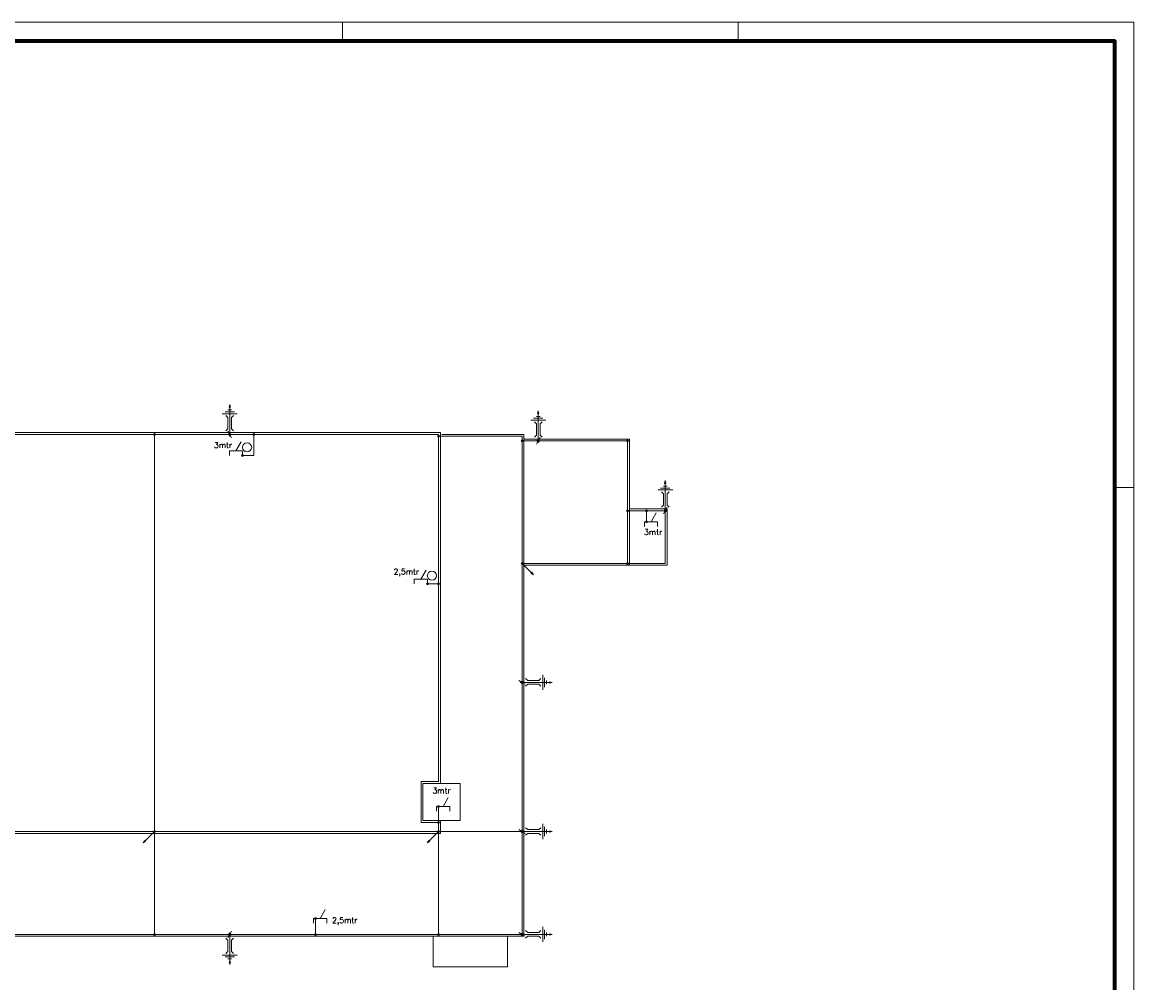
# Model space of a CAD drawing. Header units: millimetres. Extents: x -1609 to 2109, y 0 to 841.
# Tile 65 of 65: x 1519 to 2109, y 331 to 841. Entities that reach past the tile are written whole.
import ezdxf

# ---------------------------------------------------------------- set-up
doc = ezdxf.new("R2010")
doc.units = ezdxf.units.MM
for name, color, linetype, lineweight in [('a_Gebouw_0.20', 251, 'Continuous', 20), ('a_Tekst 25', 7, 'Continuous', 25), ('b_Aardelektrode', 10, 'Continuous', 18), ('b_Al_50mm²', 10, 'Continuous', 18), ('b_Cu_50mm²', 10, 'Continuous', 18), ('b_Spits', 10, 'Continuous', 18), ('b_Verbinding', 10, 'Continuous', 18)]:
    doc.layers.add(name, color=color, linetype=linetype, lineweight=lineweight)
doc.layers.add('RVB_ALG_TEKENBLAD_ALGEMEEN', color=2, linetype='Continuous')
doc.styles.get("Standard").update_dxf_attribs({"font": 'txt.shx'})

# ---------------------------------------------------------------- blocks, each defined once
blk = doc.blocks.new('LOSMEETKOPL')
at = {"color": 0, "linetype": 'Continuous'}
for p, q in [((0, 0), (-1, -1.73)), ((-0.5, 0.33), (-0.5, -0.33)), ((-0.3, 0.52), (-0.3, -0.52)), ((-0.1, 0.59), (-0.1, -0.59)), ((0, 0), (1, 1.73)), ((0.1, 0.59), (0.1, -0.59)), ((0.3, 0.52), (0.3, -0.52)), ((0.5, 0.33), (0.5, -0.33))]:
    blk.add_line(p, q, dxfattribs=at)
blk.add_circle((0, 0), 0.6, dxfattribs=at)
blk = doc.blocks.new('VAARDMEET13')
at = {"color": 0, "linetype": 'Continuous'}
for p, q in [((0, -5), (0, 12)), ((-1, 8), (-2, 9.07)), ((-1, 2), (-1, 8)), ((1, 8), (2, 9.07)), ((1, 2), (1, 8)), ((-4, 0), (4, 0)), ((-1, 2), (-2, 0.93)), ((1, 2), (2, 0.93)), ((-2.5, -1), (2.5, -1)), ((-1, -2), (1, -2)), ((-0.35, -3.5), (0.35, -3.5)), ((0, -5), (-0.35, -3.5)), ((-0.28, -3.55), (0.28, -3.55)), ((0, -4.77), (-0.28, -3.55)), ((-0.22, -3.61), (0.22, -3.61)), ((0, -4.54), (-0.22, -3.61)), ((-0.15, -3.66), (0.15, -3.66)), ((0, -4.32), (-0.15, -3.66)), ((-0.09, -3.71), (0.09, -3.71)), ((0, -4.09), (-0.09, -3.71)), ((-0.02, -3.76), (0.02, -3.76)), ((0, -3.86), (-0.02, -3.76)), ((0, -5), (0.35, -3.5)), ((0.28, -3.55), (0, -4.77)), ((0.22, -3.61), (0, -4.54)), ((0.15, -3.66), (0, -4.32)), ((0.09, -3.71), (0, -4.09)), ((0.02, -3.76), (0, -3.86))]:
    blk.add_line(p, q, dxfattribs=at)
at = {"linetype": 'Continuous'}
blk.add_blockref('LOSMEETKOPL', (0, 11), dxfattribs=at)
blk = doc.blocks.new('PIJL')
at = {"linetype": 'Continuous'}
for p, q in [((-425, -736), (0, 0)), ((-425, -736), (-380, -589)), ((-320, -624), (-380, -589)), ((-425, -736), (-320, -624)), ((-377, -597), (-414, -716)), ((-414, -716), (-328, -625)), ((-374, -605), (-402, -697)), ((-402, -697), (-337, -626)), ((-371, -612), (-391, -677)), ((-391, -677), (-345, -627)), ((-368, -620), (-379, -657)), ((-379, -657), (-353, -629)), ((-328, -625), (-377, -597)), ((-337, -626), (-374, -605)), ((-345, -627), (-371, -612)), ((-353, -629), (-368, -620)), ((-365, -627), (-368, -638)), ((-368, -638), (-361, -630)), ((-361, -630), (-365, -627))]:
    blk.add_line(p, q, dxfattribs=at)
blk = doc.blocks.new('A$C617B9A07')
at = {"layer": 'b_Verbinding'}
blk.add_hatch(color=256, dxfattribs=at).paths.add_polyline_path([(48, 1, 1), (-52, 1, 1)])
at = {"layer": 'b_Verbinding', "linetype": 'Continuous'}
blk.add_circle((-2, 1), 50, dxfattribs=at)
blk = doc.blocks.new('*U25')
at = {"color": 1, "linetype": 'Continuous', "lineweight": 18}
blk.add_lwpolyline([(-1609, 0), (0, 0), (0, 841), (-1609, 841)], close=True, dxfattribs=at)
at = {"color": 1, "linetype": 'Continuous', "lineweight": 18, "flags": 128}
for points in [[(-420, 841), (-420, 831)], [(-210, 841), (-210, 831)], [(-10, 594), (0, 594)]]:
    blk.add_lwpolyline(points, dxfattribs=at)
at = {"color": 5, "linetype": 'Continuous', "lineweight": 70}
blk.add_lwpolyline([(-1599, 10), (-10, 10), (-10, 831), (-1599, 831)], close=True, dxfattribs=at)

msp = doc.modelspace()

# ---------------------------------------------------------------- linework, layer by layer
at = {"layer": 'a_Gebouw_0.20'}
for p, q in [((1861.3, 582.63), (1841.3, 582.63)), ((1861.3, 552.63), (1861.3, 582.63)), ((1785.25, 552.63), (1841.3, 552.63)), ((1841.3, 552.63), (1861.3, 552.63))]:
    msp.add_line(p, q, dxfattribs=at)
for points in [[(1740.94, 436.83), (1740.94, 623.11), (1034.09, 623.11)], [(1115.04, 355.67), (1785.25, 355.67), (1785.25, 622.13), (1741.69, 622.13)], [(1785.25, 619.69), (1841.3, 619.69), (1841.3, 552.63)], [(1367.39, 410.29), (1740.94, 410.29), (1740.94, 417.14)], [(1737.1, 355.59), (1737.1, 339.39), (1776.49, 339.39), (1776.49, 355.67)]]:
    msp.add_lwpolyline(points, dxfattribs=at)
msp.add_lwpolyline([(1731.66, 417.14), (1731.66, 436.83), (1751.35, 436.83), (1751.35, 417.14)], close=True, dxfattribs=at)
for centre in [(1638.28, 615.26), (1736.42, 547.12)]:
    msp.add_circle(centre, 2.45, dxfattribs=at)
at = {"layer": 'b_Al_50mm²'}
for p, q in [((1589.09, 623.11), (1589.09, 356.67)), ((1641.79, 610.96), (1641.79, 622.11)), ((1635.9, 610.96), (1641.79, 610.96)), ((1860.3, 581.63), (1840.3, 581.63)), ((1850.3, 581.63), (1850.3, 575.74)), ((1850.3, 581.63), (1850.3, 577.91)), ((1860.3, 553.63), (1860.3, 581.63)), ((1784.25, 553.63), (1840.3, 553.63)), ((1840.3, 553.63), (1860.3, 553.63)), ((1734.04, 542.83), (1739.94, 542.83)), ((1739.94, 521.51), (1739.94, 529.97)), ((1739.94, 521.51), (1739.94, 527.8)), ((1739.94, 416.14), (1739.94, 424.6)), ((1739.94, 416.14), (1739.94, 422.43)), ((1739.94, 411.29), (1784.25, 411.29)), ((1739.94, 411.29), (1739.94, 356.67)), ((1674.62, 356.67), (1674.62, 365.12)), ((1674.62, 356.67), (1674.62, 362.96))]:
    msp.add_line(p, q, dxfattribs=at)
for points in [[(1739.94, 437.83), (1739.94, 622.11), (1035.09, 622.11)], [(1115.04, 356.67), (1784.25, 356.67), (1784.25, 621.13), (1739.94, 621.13)], [(1784.25, 618.69), (1840.3, 618.69), (1840.3, 553.63)], [(1739.94, 416.14), (1730.66, 416.14), (1730.66, 437.83), (1739.94, 437.83)], [(1367.39, 411.29), (1739.94, 411.29), (1739.94, 416.14)]]:
    msp.add_lwpolyline(points, dxfattribs=at)
at = {"layer": 'b_Spits', "linetype": 'Continuous'}
for p, q in [((1632.4, 613.46), (1635.15, 618.22)), ((1628.9, 613.46), (1635.9, 613.46)), ((1628.9, 610.96), (1628.9, 613.46)), ((1635.9, 610.96), (1635.9, 613.46)), ((1852.74, 575.74), (1855.49, 580.51)), ((1849.24, 573.24), (1849.24, 575.74)), ((1849.24, 575.74), (1856.24, 575.74)), ((1856.24, 573.24), (1856.24, 575.74)), ((1730.54, 545.33), (1733.29, 550.09)), ((1727.04, 542.83), (1727.04, 545.33)), ((1727.04, 545.33), (1734.04, 545.33)), ((1734.04, 542.83), (1734.04, 545.33)), ((1742.37, 424.6), (1745.12, 429.36)), ((1738.87, 424.6), (1745.87, 424.6)), ((1738.87, 422.1), (1738.87, 424.6)), ((1745.87, 422.1), (1745.87, 424.6)), ((1677.06, 365.12), (1679.81, 369.89)), ((1673.56, 362.62), (1673.56, 365.12)), ((1673.56, 365.12), (1680.56, 365.12)), ((1680.56, 362.62), (1680.56, 365.12))]:
    msp.add_line(p, q, dxfattribs=at)
at = {"layer": 'b_Verbinding', "linetype": 'Continuous'}
for centre in [(1589.09, 622.11), (1641.79, 622.11), (1739.94, 621.13), (1784.25, 618.69), (1840.3, 618.69), (1635.9, 610.96), (1850.3, 581.63), (1850.3, 575.74), (1784.25, 553.63), (1734.04, 542.83), (1739.94, 542.83), (1739.94, 424.6), (1739.94, 416.14), (1589.09, 411.29), (1739.94, 411.29), (1674.62, 365.12), (1589.09, 356.67), (1674.62, 356.67), (1739.94, 356.67)]:
    msp.add_circle(centre, 0.5, dxfattribs=at)

# ---------------------------------------------------------------- block references
at = {"layer": 'b_Aardelektrode', "xscale": -1, "rotation": 180}
msp.add_blockref('VAARDMEET13', (1629.09, 633.11), dxfattribs=at)
at = {"layer": 'b_Aardelektrode'}
for p, rotation in [((1792.86, 629.69), 180), ((1860.3, 592.63), 180), ((1795.25, 490.47), 90), ((1795.25, 411.29), 90), ((1795.25, 356.67), 90)]:
    msp.add_blockref('VAARDMEET13', p, dxfattribs=dict(at, rotation=rotation))
msp.add_blockref('VAARDMEET13', (1629.09, 345.67), dxfattribs=at)
at = {"layer": 'b_Cu_50mm²', "yscale": 0.009999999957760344, "zscale": 0.009999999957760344}
for p, xscale, rotation in [((1784.25, 553.63), -0.009999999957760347, 15.00000000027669), ((1589.09, 411.29), 0.009999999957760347, 344.9999999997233), ((1739.94, 411.29), 0.009999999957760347, 344.9999999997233)]:
    msp.add_blockref('PIJL', p, dxfattribs=dict(at, xscale=xscale, rotation=rotation))
at = {"layer": 'b_Verbinding', "xscale": 0.009999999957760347, "yscale": 0.009999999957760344, "zscale": 0.009999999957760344}
for p in [(1589.12, 622.1), (1641.82, 622.1), (1784.27, 618.68), (1840.33, 618.68), (1635.92, 610.95), (1840.33, 581.62), (1850.33, 581.62), (1850.33, 575.74), (1784.27, 553.62), (1840.33, 553.62), (1734.06, 542.82), (1739.96, 542.82), (1739.96, 424.59), (1739.96, 416.13), (1589.12, 411.29), (1739.96, 411.29)]:
    msp.add_blockref('A$C617B9A07', p, dxfattribs=at)
at = {"layer": 'RVB_ALG_TEKENBLAD_ALGEMEEN', "transparency": 16777216}
msp.add_blockref('*U25', (2109, 0), dxfattribs=at)

# ---------------------------------------------------------------- texts
at = {"layer": 'a_Tekst 25', "linetype": 'Continuous', "char_height": 3, "width": 20.5, "attachment_point": 1}
for s, insert in [('3mtr', (1620.73, 617.93)), ('3mtr', (1849.01, 571.77)), ('2,5mtr', (1716.09, 550.78)), ('3mtr', (1736.73, 434.52)), ('2,5mtr', (1683.4, 365.67))]:
    msp.add_mtext(s, dxfattribs=dict(at, insert=insert))

doc.saveas('drawing.dxf')
